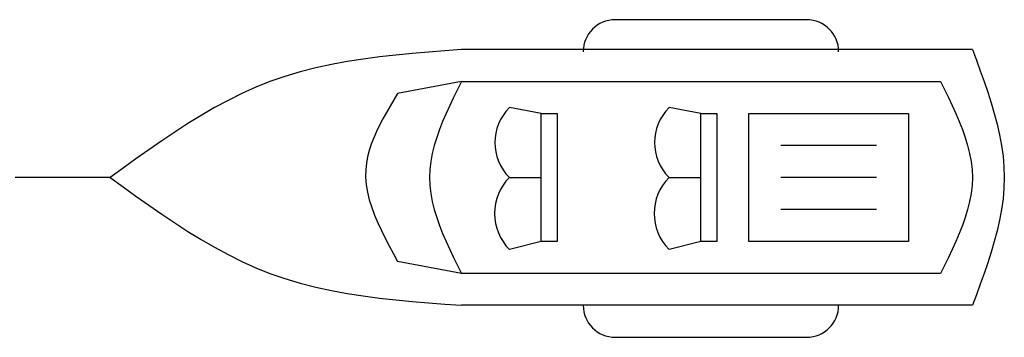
# Model space of a CAD drawing. Extents: x -2.4 to 8.5, y -1 to 0.9.
# Tile 2 of 2: x 3.4 to 8.5, y -0.8 to 0.8. Entities that reach past the tile are written whole.
import ezdxf

# ---------------------------------------------------------------- set-up
doc = ezdxf.new("R2010")
doc.units = 0
doc.header["$MEASUREMENT"] = 0
doc.layers.add('AUTOS', color=1, linetype='CONTINUOUS')

msp = doc.modelspace()

# ---------------------------------------------------------------- linework, layer by layer
at = {"layer": 'AUTOS'}
for points in [[(7.4469, 0.789), (6.4713, 0.789)], [(5.6888, 0.6366), (5.6048, 0.6303), (5.5209, 0.6238), (5.4373, 0.6166), (5.3539, 0.6086), (5.2711, 0.5993), (5.1888, 0.5884), (5.1072, 0.5758), (5.0263, 0.5609), (4.9464, 0.5436), (4.8675, 0.5236), (4.7897, 0.5005), (4.7132, 0.474), (4.6411, 0.4452), (4.5701, 0.4134), (4.5001, 0.3787), (4.4311, 0.3415), (4.3629, 0.302), (4.2955, 0.2605), (4.2286, 0.2174), (4.1623, 0.1729), (4.0964, 0.1272), (4.0309, 0.0806), (3.9655, 0.0336), (3.9002, -0.0138)], [(8.2904, 0.6366), (5.6888, 0.6366)], [(6.3087, 0.6264), (6.3087, 0.6264)], [(7.6095, 0.6264), (7.6095, 0.6264)], [(8.2904, 0.6366), (8.3106, 0.5824), (8.3306, 0.5282), (8.3501, 0.474), (8.3686, 0.4198), (8.3861, 0.3656), (8.4021, 0.3114), (8.4165, 0.2572), (8.4289, 0.203), (8.439, 0.1488), (8.4466, 0.0946), (8.4513, 0.0404), (8.453, -0.0138), (8.4513, -0.068), (8.4466, -0.1222), (8.439, -0.1764), (8.4289, -0.2306), (8.4165, -0.2848), (8.4021, -0.339), (8.3861, -0.3932), (8.3686, -0.4474), (8.3501, -0.5016), (8.3306, -0.5558), (8.3106, -0.61), (8.2904, -0.6642)], [(5.6888, 0.474), (5.3636, 0.413)], [(5.6888, 0.474), (5.6685, 0.4333), (5.6485, 0.3927), (5.6291, 0.352), (5.6105, 0.3114), (5.593, 0.2707), (5.577, 0.2301), (5.5626, 0.1894), (5.5503, 0.1488), (5.5402, 0.1081), (5.5326, 0.0675), (5.5278, 0.0268), (5.5262, -0.0138), (5.5278, -0.0545), (5.5326, -0.0951), (5.5402, -0.1358), (5.5503, -0.1764), (5.5626, -0.2171), (5.577, -0.2577), (5.593, -0.2984), (5.6105, -0.339), (5.6291, -0.3797), (5.6485, -0.4203), (5.6685, -0.461), (5.6888, -0.5016)], [(5.6888, 0.474), (8.1278, 0.474)], [(8.1278, 0.474), (8.148, 0.4333), (8.168, 0.3927), (8.1875, 0.352), (8.2061, 0.3114), (8.2235, 0.2707), (8.2395, 0.2301), (8.2539, 0.1894), (8.2663, 0.1488), (8.2764, 0.1081), (8.284, 0.0675), (8.2887, 0.0268), (8.2904, -0.0138), (8.2887, -0.0545), (8.284, -0.0951), (8.2764, -0.1358), (8.2663, -0.1764), (8.2539, -0.2171), (8.2395, -0.2577), (8.2235, -0.2984), (8.206, -0.339), (8.1875, -0.3797), (8.168, -0.4203), (8.148, -0.461), (8.1278, -0.5016)], [(5.3636, 0.413), (5.3443, 0.381), (5.3253, 0.349), (5.3068, 0.317), (5.289, 0.2849), (5.2721, 0.2529), (5.2565, 0.2207), (5.2422, 0.1886), (5.2297, 0.1564), (5.2191, 0.1241), (5.2106, 0.0918), (5.2045, 0.0593), (5.201, 0.0268), (5.2005, -0.0117), (5.2036, -0.0503), (5.2101, -0.089), (5.2196, -0.1279), (5.2318, -0.1668), (5.2463, -0.2057), (5.2628, -0.2448), (5.2809, -0.2839), (5.3004, -0.323), (5.3209, -0.3622), (5.3421, -0.4014), (5.3636, -0.4406)], [(6.0953, 0.3114), (5.9327, 0.3419)], [(6.1766, 0.3114), (6.1766, -0.339), (6.0953, -0.339), (6.0953, 0.3114), (6.1766, 0.3114)], [(6.9083, 0.3114), (6.7457, 0.3419)], [(6.9896, 0.3114), (6.9896, -0.339), (6.9083, -0.339), (6.9083, 0.3114), (6.9896, 0.3114)], [(7.9652, 0.3114), (7.9652, -0.339), (7.1522, -0.339), (7.1522, 0.3114), (7.9652, 0.3114)], [(7.8026, 0.1488), (7.3148, 0.1488)], [(3.9002, -0.0138), (3.8294, -0.0138), (3.7595, -0.0138), (3.6916, -0.0138), (3.6267, -0.0138), (3.5657, -0.0138), (3.5096, -0.0138), (3.4594, -0.0138), (3.4161, -0.0138)], [(3.9002, -0.0138), (3.9655, -0.0612), (4.0309, -0.1083), (4.0964, -0.1548), (4.1623, -0.2005), (4.2286, -0.245), (4.2955, -0.2882), (4.3629, -0.3296), (4.4311, -0.3691), (4.5001, -0.4063), (4.5701, -0.441), (4.6411, -0.4729), (4.7132, -0.5016), (4.7897, -0.5281), (4.8675, -0.5512), (4.9464, -0.5713), (5.0263, -0.5885), (5.1072, -0.6034), (5.1888, -0.6161), (5.2711, -0.6269), (5.3539, -0.6362), (5.4373, -0.6443), (5.5209, -0.6514), (5.6048, -0.658), (5.6888, -0.6642)], [(5.9327, -0.0138), (6.0953, -0.0138)], [(6.7457, -0.0138), (6.9083, -0.0138)], [(7.8026, -0.0138), (7.3148, -0.0138)], [(7.8026, -0.1764), (7.3148, -0.1764)], [(6.0953, -0.339), (5.9327, -0.3797)], [(6.9083, -0.339), (6.7457, -0.3797)], [(5.6888, -0.5016), (5.3636, -0.4406)], [(8.1278, -0.5016), (5.6888, -0.5016)], [(8.2904, -0.6642), (5.6888, -0.6642)], [(6.3087, -0.6642), (6.3087, -0.6642)], [(7.6095, -0.6642), (7.6095, -0.6642)], [(6.4713, -0.8268), (7.4469, -0.8268)]]:
    msp.add_lwpolyline(points, dxfattribs=at)
for centre, radius, start, end in [((6.4713, 0.6264), 0.1626, 90, 180), ((7.4469, 0.6264), 0.1626, 0, 90), ((6.1105, 0.164), 0.2515, 135, 225), ((6.9235, 0.164), 0.2515, 135, 225), ((6.1156, -0.1967), 0.2587, 134.9994, 225.0001), ((6.9286, -0.1967), 0.2587, 135.0001, 224.9994), ((6.4713, -0.6642), 0.1626, 180, 270), ((7.4469, -0.6642), 0.1626, 270, 0)]:
    msp.add_arc(centre, radius, start, end, dxfattribs=at)

doc.saveas('drawing.dxf')
